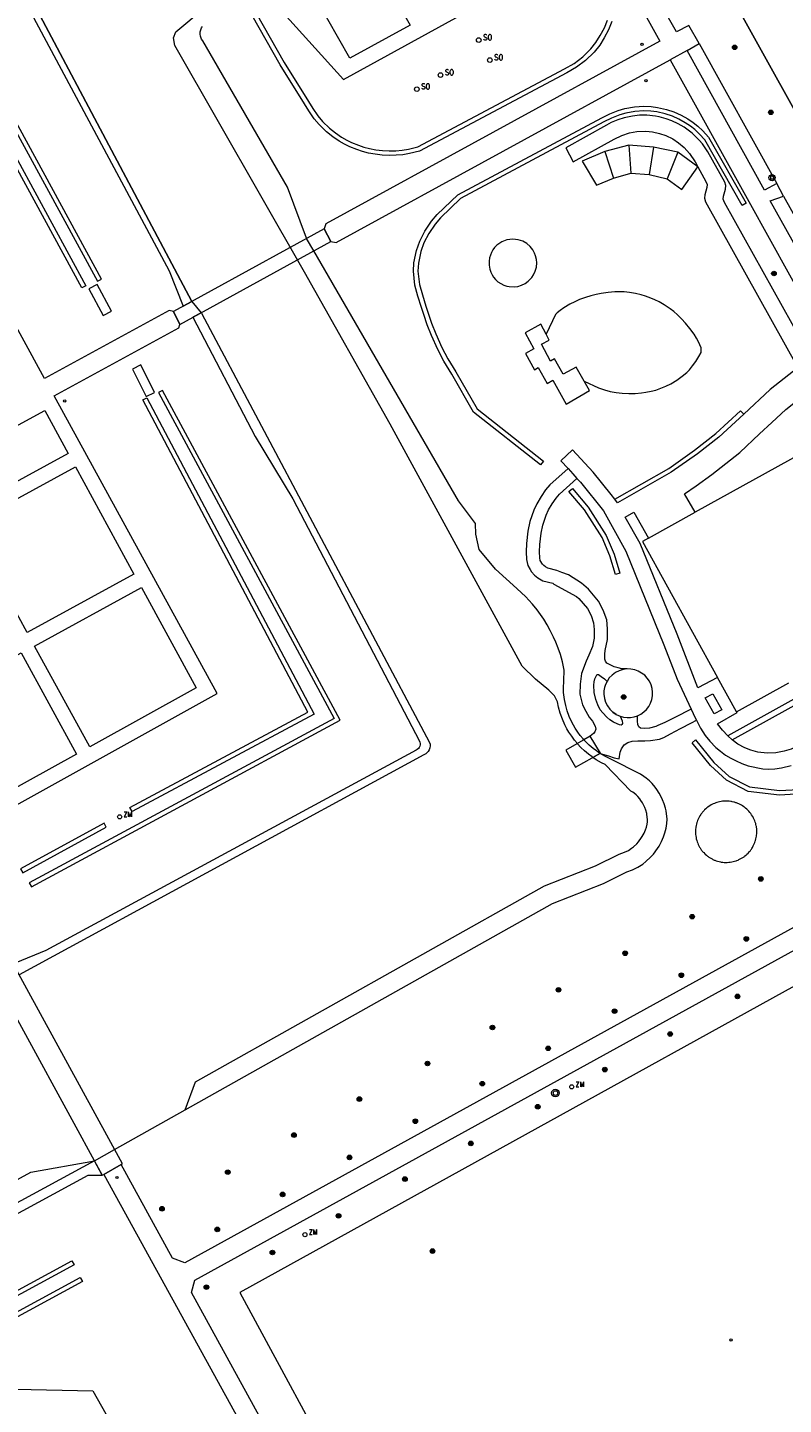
# Model space of a CAD drawing. Header units: metres. Extents: x 138165 to 154469, y 480134 to 494189.
# Tile 124 of 256: x 147103 to 147186, y 483624 to 483773. Entities that reach past the tile are written whole.
import ezdxf

# ---------------------------------------------------------------- set-up
doc = ezdxf.new("R2010")
doc.units = ezdxf.units.M
doc.header["$LTSCALE"] = 0.001
doc.header["$MEASUREMENT"] = 0
for name, color, linetype, lineweight in [('TOP-L-terrein schutting raster hek leuning', 7, 'Continuous', 0), ('TOP-L-topo objecten punt', 7, 'Continuous', 0), ('TOP-L-topo objecten vlak', 7, 'Continuous', 0), ('TOP-L-verharding invalidenparkeerplaats', 7, 'Continuous', 0), ('TOP-L-water beschoeiing', 7, 'Continuous', 0)]:
    doc.layers.add(name, color=color, linetype=linetype, lineweight=lineweight)
doc.styles.add('Style-STANDARD', font='STANDARD.shx')

# ---------------------------------------------------------------- blocks, each defined once
blk = doc.blocks.new('24')
at = {"layer": 'TOP-L-topo objecten punt', "color": 7, "linetype": 'Continuous', "lineweight": 0}
for radius in [0.025, 0.0182, 0.0115, 0.005]:
    blk.add_circle((0, 0), radius, dxfattribs=at)
blk = doc.blocks.new('129')
at = {"layer": 'TOP-L-topo objecten punt', "color": 7, "linetype": 'Continuous', "lineweight": 0}
blk.add_circle((0, 0), 0.025, dxfattribs=at)
at = {"layer": 'TOP-L-topo objecten punt', "color": 7, "linetype": 'Continuous', "lineweight": 0, "style": 'Style-STANDARD'}
blk.add_text('SO', height=0.06, dxfattribs=at).set_placement((0.0483, 0))
blk = doc.blocks.new('304')
at = {"layer": 'TOP-L-topo objecten punt', "color": 7, "linetype": 'Continuous', "lineweight": 0}
blk.add_circle((0, 0), 0.0225, dxfattribs=at)
at = {"layer": 'TOP-L-topo objecten punt', "color": 7, "linetype": 'Continuous', "lineweight": 0, "style": 'Style-STANDARD'}
blk.add_text('ZM', height=0.054, dxfattribs=at).set_placement((0.043, 0))
blk = doc.blocks.new('39')
at = {"layer": 'TOP-L-topo objecten punt', "color": 7, "linetype": 'Continuous', "lineweight": 0}
for p, q in [((0.0175, 0.0175), (-0.0175, 0.0175)), ((-0.0175, 0.0175), (-0.0175, -0.0175)), ((0.0175, 0.0175), (0.0175, -0.0175)), ((0.0175, -0.0175), (-0.0175, -0.0175))]:
    blk.add_line(p, q, dxfattribs=at)
blk.add_circle((0, 0), 0.0332, dxfattribs=at)
blk = doc.blocks.new('10')
at = {"layer": 'TOP-L-topo objecten punt', "linetype": 'Continuous', "lineweight": 0}
blk.add_circle((0, 0), 0.0125, dxfattribs=at)
blk = doc.blocks.new('27')
at = {"layer": 'TOP-L-topo objecten punt', "color": 7, "linetype": 'Continuous', "lineweight": 0}
for radius in [0.0415, 0.025]:
    blk.add_circle((0, 0), radius, dxfattribs=at)

msp = doc.modelspace()

# ---------------------------------------------------------------- linework, layer by layer
at = {"layer": 'TOP-L-terrein schutting raster hek leuning', "flags": 128}
msp.add_lwpolyline([(147219.45, 483687.08), (147126.59, 483635.74), (147138.53, 483613.69), (147141.08, 483609.02), (147142.4, 483606.59), (147149.1, 483594.32), (147149.9, 483592.89), (147150.83, 483591.19), (147168.07, 483559.6), (147174.68, 483563.15), (147261.68, 483610.57), (147219.45, 483687.08)], dxfattribs=at)
at = {"layer": 'TOP-L-topo objecten vlak', "flags": 128}
for points in [[(147206.78, 483728.85), (147151.77, 483827.87)], [(147049.74, 483767.6), (147050.23, 483766.72), (147094.1, 483790.7), (147094.33, 483790.83), (147094.54, 483790.9), (147094.76, 483790.92), (147094.97, 483790.89), (147095.17, 483790.83), (147095.33, 483790.73), (147095.49, 483790.6), (147095.63, 483790.42), (147118.89, 483747.02), (147120.43, 483743.17)], [(147120.43, 483743.17), (147121.36, 483743.68), (147095.77, 483791.91)], [(147095.77, 483791.91), (147121.36, 483743.68)], [(147175.47, 483773.71), (147174.14, 483773.01), (147167.73, 483784.28), (147169.22, 483785.05)], [(147129.66, 483776.99), (147137.87, 483767.84), (147166.05, 483783.34), (147172.32, 483772.01), (147135.96, 483752.13), (147135.76, 483751.57), (147136.49, 483750.18), (147137.09, 483750.07), (147173.44, 483769.97)], [(147111.55, 483746.11), (147091.98, 483782.06), (147069.64, 483769.79), (147069.88, 483769.35), (147091.78, 483781.38), (147111.11, 483745.87), (147111.55, 483746.11)], [(147142.88, 483777.73), (147145.12, 483773.77), (147138.58, 483770.15), (147132.58, 483780.73)], [(147058.65, 483760.93), (147058.4, 483761.37), (147091.28, 483779.53), (147109.83, 483745.38), (147109.39, 483745.14), (147091.08, 483778.85), (147058.65, 483760.93)], [(147165.01, 483694.02), (147164.95, 483694.07), (147164.54, 483694.37), (147164.1, 483694.75), (147163.72, 483695.11), (147163.36, 483695.5), (147163.33, 483695.53), (147163.02, 483695.91), (147162.72, 483696.32), (147162.41, 483696.78), (147162.2, 483697.15), (147161.98, 483697.57), (147161.71, 483698.17), (147161.46, 483698.84), (147161.29, 483699.48), (147161.17, 483700.08), (147160.84, 483700.74), (147160.23, 483701.35), (147158.79, 483702.53), (147157.31, 483703.94), (147157.31, 483703.94), (147142.97, 483730.32), (147133.64, 483746.87), (147119.51, 483771.54), (147119.36, 483772.36), (147119.63, 483773.02), (147125.81, 483778.21)], [(147167.08, 483774.15), (147166.73, 483773.26), (147166.26, 483772.36), (147165.76, 483771.58), (147165.16, 483770.83), (147164.23, 483769.92), (147163.25, 483769.18), (147162.19, 483768.58), (147146.14, 483760.05), (147145.06, 483759.77), (147144.34, 483759.65), (147143.6, 483759.58), (147142.86, 483759.56), (147142.09, 483759.6), (147141.31, 483759.69), (147140.6, 483759.83), (147139.95, 483760), (147139.33, 483760.21), (147138.55, 483760.52), (147137.99, 483760.8), (147137.4, 483761.14), (147136.7, 483761.61), (147136.04, 483762.15), (147135.24, 483762.92), (147134.68, 483763.57), (147134.12, 483764.41), (147133.63, 483765.18), (147131, 483769.43), (147127.16, 483776.15)], [(147127.6, 483776.4), (147131.43, 483769.69), (147134.06, 483765.44), (147134.54, 483764.68), (147135.08, 483763.87), (147135.61, 483763.26), (147136.37, 483762.52), (147137, 483762.02), (147137.67, 483761.57), (147138.23, 483761.24), (147138.76, 483760.98), (147139.5, 483760.67), (147140.09, 483760.48), (147140.71, 483760.32), (147141.39, 483760.18), (147142.13, 483760.09), (147142.86, 483760.06), (147143.57, 483760.08), (147144.28, 483760.15), (147144.96, 483760.26), (147145.96, 483760.52), (147161.95, 483769.01), (147162.97, 483769.59), (147163.91, 483770.3), (147164.79, 483771.17)], [(147164.79, 483771.17), (147165.35, 483771.88), (147165.83, 483772.61), (147166.27, 483773.46), (147166.61, 483774.31)], [(147164.04, 483695.94), (147163.96, 483696.03), (147163.65, 483696.41), (147163.37, 483696.78), (147163.09, 483697.21), (147162.9, 483697.53), (147162.7, 483697.92), (147162.45, 483698.47), (147162.23, 483699.09), (147162.06, 483699.67), (147161.93, 483700.34), (147161.84, 483701.08), (147161.82, 483701.56), (147161.85, 483702.36), (147161.9, 483703.52), (147161.7, 483704.42), (147161.48, 483705.21), (147161.24, 483705.92), (147160.99, 483706.57), (147160.74, 483707.13), (147160.39, 483707.84), (147160.05, 483708.45), (147159.67, 483709.08), (147158.97, 483710.08), (147158.45, 483710.71), (147158.05, 483711.16), (147157.73, 483711.5), (147156.76, 483712.42), (147154.43, 483714.52), (147152.66, 483716.65), (147152.28, 483718.34), (147152.24, 483719.48), (147150.41, 483721.95), (147134.65, 483749.17), (147133.85, 483750.52), (147133.84, 483750.55), (147131.79, 483756.12), (147122.58, 483772.03), (147122.44, 483772.24), (147122.3, 483772.54), (147122.28, 483772.78), (147122.29, 483773.04), (147122.34, 483773.25), (147122.43, 483773.46), (147122.53, 483773.61)], [(147176.6, 483771.74), (147175.47, 483773.71)], [(147175.29, 483770.99), (147176.6, 483771.74)], [(147176.6, 483771.74), (147185.03, 483756.52)], [(147175.29, 483770.99), (147173.44, 483769.97)], [(147173.44, 483769.97), (147182.01, 483754.57), (147190.84, 483738.58)], [(147185.03, 483756.52), (147183.7, 483755.8), (147175.29, 483770.99)], [(147095.04, 483684.82), (147124.13, 483700.98), (147106.39, 483733.39), (147119.97, 483740.79), (147120.07, 483741.16), (147119.36, 483742.59), (147118.92, 483742.68), (147105.34, 483735.28), (147087.63, 483767.72), (147059.59, 483752.33)], [(147159.64, 483726.28), (147159.33, 483725.89), (147152.02, 483731.63), (147149.68, 483735.75), (147148.81, 483737.17), (147148.14, 483738.45), (147147.45, 483739.96), (147146.99, 483741.13), (147146.61, 483742.24), (147146.36, 483743.01), (147145.98, 483744.24), (147145.65, 483745.44), (147145.48, 483746.97), (147145.55, 483747.89), (147145.83, 483749.23), (147146.18, 483750.24), (147146.73, 483751.34), (147147.46, 483752.41), (147148.08, 483753.12), (147150.32, 483755.29), (147166, 483763.65), (147166.85, 483764.1), (147167.79, 483764.47), (147168.49, 483764.67), (147169.54, 483764.85), (147170.57, 483764.92), (147171.36, 483764.89), (147172.06, 483764.8), (147173.03, 483764.58), (147173.85, 483764.31), (147174.62, 483763.96), (147175.35, 483763.56), (147175.95, 483763.15), (147176.43, 483762.76), (147176.98, 483762.25), (147177.61, 483761.54), (147181.7, 483754.37), (147181.27, 483754.12), (147177.2, 483761.25), (147176.62, 483761.9), (147176.1, 483762.38), (147175.65, 483762.74), (147175.08, 483763.13), (147174.39, 483763.52), (147173.67, 483763.84), (147172.89, 483764.1), (147171.97, 483764.3), (147171.32, 483764.39), (147170.58, 483764.42), (147169.6, 483764.36), (147168.61, 483764.18), (147167.95, 483763.99), (147167.06, 483763.64), (147166.23, 483763.21), (147150.61, 483754.88), (147148.44, 483752.77), (147147.85, 483752.1), (147147.16, 483751.08), (147146.64, 483750.05), (147146.31, 483749.1), (147146.04, 483747.82), (147145.98, 483746.98), (147146.14, 483745.53), (147146.46, 483744.38), (147146.84, 483743.16), (147147.08, 483742.4), (147147.46, 483741.31), (147147.92, 483740.15), (147148.58, 483738.67), (147149.24, 483737.42), (147150.11, 483736.01), (147152.41, 483731.96), (147159.64, 483726.28)], [(147188.83, 483737.44), (147179.33, 483754.45), (147179.2, 483754.8), (147179.22, 483755.12), (147179.45, 483755.88), (147179.48, 483756.28), (147179.37, 483756.64), (147177.52, 483759.96), (147176.94, 483760.82), (147176.59, 483761.24), (147175.84, 483761.98), (147174.97, 483762.63), (147174.31, 483763.02), (147173.6, 483763.35), (147173, 483763.57), (147172.25, 483763.77), (147171.84, 483763.85), (147170.89, 483763.95), (147170.11, 483763.94), (147169.33, 483763.86), (147168.43, 483763.67), (147167.75, 483763.46), (147167, 483763.14), (147166.51, 483762.88), (147162.06, 483760.38), (147162.89, 483758.87), (147167.35, 483761.35), (147168.17, 483761.75), (147169.02, 483762.03), (147169.79, 483762.17), (147170.78, 483762.21), (147171.5, 483762.14), (147172.29, 483761.97), (147172.95, 483761.74), (147173.71, 483761.36), (147174.35, 483760.94), (147174.95, 483760.43), (147175.54, 483759.78), (147176.14, 483758.86), (147176.46, 483758.33), (147177.33, 483756.73), (147177.45, 483756.4), (147177.43, 483756.06), (147177.21, 483755.29), (147177.16, 483754.91), (147177.29, 483754.5), (147187.38, 483736.42)], [(147168.94, 483760.69), (147166.32, 483760)], [(147168.94, 483760.69), (147169.17, 483757.63)], [(147171.63, 483760.48), (147168.94, 483760.69)], [(147166.32, 483760), (147163.84, 483758.93), (147165.42, 483756.33), (147167.25, 483757.11)], [(147166.32, 483760), (147167.25, 483757.11)], [(147171.63, 483760.48), (147171.16, 483757.48)], [(147174.27, 483759.92), (147171.63, 483760.48)], [(147174.27, 483759.92), (147173.1, 483757.03)], [(147173.1, 483757.03), (147174.7, 483755.85), (147176.45, 483758.32), (147174.27, 483759.92)], [(147167.25, 483757.11), (147169.17, 483757.63)], [(147169.17, 483757.63), (147171.16, 483757.48)], [(147171.16, 483757.48), (147173.1, 483757.03)], [(147185.76, 483755.12), (147185.03, 483756.52)], [(147194, 483740.37), (147192.68, 483739.65), (147184.32, 483754.63), (147185.76, 483755.12)], [(147185.76, 483755.12), (147194, 483740.37)], [(147120.07, 483741.16), (147136.49, 483750.18), (147135.76, 483751.57), (147119.36, 483742.59), (147120.07, 483741.16)], [(147154.32, 483749.53), (147154.14, 483749.29), (147153.97, 483748.99), (147153.86, 483748.72), (147153.77, 483748.43), (147153.72, 483748.06), (147153.72, 483747.63), (147153.8, 483747.19), (147153.91, 483746.85), (147154.05, 483746.58), (147154.22, 483746.31), (147154.43, 483746.06), (147154.69, 483745.82), (147155, 483745.61), (147155.34, 483745.45), (147155.66, 483745.34), (147155.92, 483745.29), (147156.45, 483745.26), (147156.84, 483745.31), (147157.27, 483745.45), (147157.65, 483745.63), (147157.98, 483745.87), (147158.36, 483746.26), (147158.57, 483746.58), (147158.75, 483746.97), (147158.87, 483747.41), (147158.91, 483747.86), (147158.88, 483748.24), (147158.78, 483748.65), (147158.68, 483748.91), (147158.49, 483749.28), (147158.19, 483749.65), (147157.82, 483749.98), (147157.4, 483750.22), (147156.88, 483750.39), (147156.3, 483750.46), (147155.65, 483750.37), (147155.1, 483750.16), (147154.58, 483749.8), (147154.32, 483749.53)], [(147112.61, 483742.61), (147111.06, 483745.53), (147110.16, 483745.06), (147111.72, 483742.13), (147112.61, 483742.61)], [(147164.08, 483734.99), (147165.62, 483734.26), (147166.27, 483734.03), (147166.91, 483733.86), (147167.54, 483733.74), (147168.21, 483733.67), (147168.93, 483733.64), (147169.63, 483733.65), (147170.31, 483733.71), (147170.8, 483733.78), (147171.38, 483733.9), (147171.86, 483734.02), (147172.41, 483734.21), (147172.96, 483734.44), (147173.49, 483734.71), (147174.15, 483735.1), (147174.74, 483735.52), (147175.23, 483735.94), (147175.52, 483736.23), (147175.87, 483736.65), (147176.22, 483737.12), (147176.56, 483737.67), (147176.8, 483738.12), (147176.81, 483738.62), (147176.5, 483739.29), (147176.3, 483739.66), (147176.04, 483740.09), (147175.59, 483740.74), (147175.11, 483741.32), (147174.68, 483741.78), (147174.22, 483742.21), (147173.82, 483742.56), (147173.42, 483742.86), (147172.78, 483743.29), (147172.24, 483743.61), (147171.77, 483743.84), (147171.33, 483744.04), (147170.75, 483744.25), (147170.28, 483744.4), (147169.66, 483744.54), (147169.02, 483744.65), (147168.44, 483744.71), (147167.9, 483744.73), (147167.4, 483744.71), (147166.68, 483744.66), (147165.92, 483744.54), (147165.37, 483744.43), (147164.79, 483744.28), (147164.2, 483744.1), (147163.57, 483743.87), (147163.06, 483743.64), (147162.51, 483743.36), (147161.87, 483742.97), (147161.45, 483742.67), (147161.13, 483742.42), (147160.94, 483742.26), (147159.93, 483740.09)], [(147121.36, 483743.68), (147120.43, 483743.17)], [(147121.36, 483743.68), (147121.36, 483743.67), (147122.38, 483742.43)], [(147122.38, 483742.43), (147121.49, 483741.94), (147128.26, 483728.98), (147132.36, 483722.16), (147146.16, 483695.79), (147146.2, 483695.68), (147146.23, 483695.52), (147146.22, 483695.38), (147146.18, 483695.23), (147146.13, 483695.11), (147146.04, 483694.99), (147145.91, 483694.88), (147145.78, 483694.8), (147105.47, 483673.01), (147102.22, 483671.66)], [(147122.38, 483742.43), (147122.41, 483742.4), (147147.24, 483695.66), (147147.3, 483695.47), (147147.31, 483695.27), (147147.29, 483695.07), (147147.2, 483694.83), (147147.11, 483694.68), (147146.99, 483694.54), (147146.84, 483694.42), (147146.63, 483694.32), (147102.57, 483670.33)], [(147159.93, 483740.09), (147159.36, 483741.18), (147157.66, 483740.27), (147158.6, 483738.51), (147157.7, 483738.01), (147158.65, 483736.23), (147159.07, 483736.46), (147160.03, 483734.75), (147160.65, 483735.09), (147162.11, 483732.49), (147164.67, 483733.96), (147164.08, 483734.99)], [(147164.08, 483734.99), (147163.21, 483736.52), (147161.78, 483735.74), (147160.83, 483737.41), (147160.4, 483737.18), (147159.44, 483739), (147160.27, 483739.46), (147159.93, 483740.09)], [(147117.32, 483733.76), (147115.81, 483736.75), (147114.92, 483736.28), (147116.41, 483733.31), (147117.32, 483733.76)], [(147186.85, 483736.07), (147184.33, 483734.07), (147181.44, 483731.39)], [(147117.73, 483733.75), (147136.85, 483698.26), (147103.68, 483680.38), (147103.92, 483679.94), (147137.53, 483698.06), (147118.17, 483733.98), (147117.73, 483733.75)], [(147176.16, 483720.71), (147175.01, 483722.73), (147176.25, 483723.6), (147177.98, 483724.82), (147181, 483727.23), (147183.17, 483729.26), (147184.5, 483730.5), (147186.04, 483731.91), (147188.71, 483734.04), (147194.77, 483723.14)], [(147114.86, 483688.12), (147114.62, 483688.56), (147133.99, 483698.94), (147116.02, 483732.96), (147116.46, 483733.19), (147134.67, 483698.74), (147114.86, 483688.12)], [(147105.37, 483731.81), (147107.92, 483727.11), (147096.25, 483720.77), (147093.7, 483725.44), (147105.37, 483731.81)], [(147167.4, 483722.13), (147173.27, 483725.49), (147176.09, 483727.49), (147178.41, 483729.28), (147181.1, 483731.76), (147181.44, 483731.39)], [(147181.44, 483731.39), (147178.73, 483728.9), (147176.39, 483727.09), (147173.54, 483725.07), (147167.7, 483721.73), (147167.4, 483722.13)], [(147192.3, 483721.76), (147188.96, 483727.8), (147176.16, 483720.71)], [(147167.4, 483722.13), (147167.02, 483722.64), (147165.04, 483725.09), (147162.81, 483727.5), (147161.55, 483726.32), (147162.32, 483725.47)], [(147108.7, 483725.66), (147115.07, 483713.98), (147103.44, 483707.62), (147097.05, 483719.31), (147108.7, 483725.66)], [(147162.32, 483725.47), (147160.35, 483723.69), (147159.87, 483723.14), (147159.38, 483722.43), (147158.91, 483721.65), (147158.59, 483720.93), (147158.15, 483719.7), (147157.95, 483718.67), (147157.79, 483717.3), (147157.77, 483716.41), (147157.79, 483715.58), (147157.94, 483714.91), (147158.18, 483714.5), (147158.35, 483714.22), (147158.67, 483713.86), (147159.02, 483713.57), (147159.58, 483713.25), (147160.65, 483712.99), (147160.78, 483712.9), (147163.24, 483711.54), (147163.5, 483711.32), (147164.43, 483710.22), (147164.82, 483709.49), (147165.1, 483708.69), (147165.17, 483707.95), (147165.17, 483707.02), (147164.98, 483706.08), (147164.58, 483705.15), (147164.28, 483704.49), (147163.78, 483703.17), (147163.62, 483701.98), (147163.59, 483700.92), (147163.88, 483699.76), (147164.24, 483699.05), (147164.62, 483698.4), (147164.97, 483697.96), (147165.28, 483697.41), (147165.34, 483697.11), (147165.25, 483696.79), (147165.08, 483696.61), (147164.73, 483696.34)], [(147162.32, 483725.47), (147162.83, 483724.91), (147163.29, 483724.4)], [(147168.74, 483703.65), (147168.18, 483703.68), (147167.76, 483703.78), (147167.33, 483703.89), (147166.75, 483704.17), (147166.53, 483704.3), (147166.4, 483704.51), (147166.34, 483704.72), (147166.32, 483704.95), (147166.34, 483705.26), (147166.37, 483705.65), (147166.61, 483706.87), (147166.62, 483708.01), (147166.53, 483709), (147166.15, 483710.07), (147165.64, 483711.04), (147164.54, 483712.34), (147163.79, 483712.99), (147162.37, 483713.9), (147161.65, 483714.16), (147161.08, 483714.38), (147160.12, 483714.61), (147159.86, 483714.76), (147159.68, 483714.91), (147159.54, 483715.06), (147159.3, 483715.48), (147159.23, 483715.76), (147159.22, 483716.41), (147159.23, 483717.2), (147159.39, 483718.44), (147159.56, 483719.32), (147159.94, 483720.39), (147160.2, 483720.98), (147160.59, 483721.64), (147161.02, 483722.24), (147161.39, 483722.67), (147163.29, 483724.4)], [(147166.03, 483717.96), (147164.12, 483720.98), (147162.42, 483722.98), (147162.8, 483723.3), (147164.52, 483721.28), (147166.48, 483718.2), (147167.35, 483716.15), (147167.95, 483714.09), (147167.47, 483713.95), (147166.88, 483715.98), (147166.03, 483717.96)], [(147163.29, 483724.4), (147163.67, 483723.99), (147166.17, 483720.87), (147168.6, 483716.49), (147172.75, 483706.28), (147174.18, 483702.55), (147175.73, 483699.26)], [(147178.6, 483702.73), (147176.45, 483701.6), (147174.18, 483707.45), (147170.15, 483717.32), (147168.55, 483720.19), (147169.47, 483720.74), (147171.07, 483717.88)], [(147171.07, 483717.88), (147176.16, 483720.71)], [(147171.07, 483717.88), (147170.42, 483717.52), (147178.6, 483702.73)], [(147115.88, 483712.51), (147121.85, 483701.59), (147110.27, 483695.18), (147104.25, 483706.15), (147115.88, 483712.51)], [(147108.8, 483694.38), (147097.71, 483688.23), (147091.64, 483699.26), (147102.8, 483705.41), (147108.8, 483694.38)], [(147167.98, 483698.51), (147168.2, 483698), (147168.23, 483697.71), (147168.19, 483697.6), (147168.1, 483697.55), (147167.92, 483697.57), (147167.67, 483697.66), (147167.27, 483697.85), (147166.88, 483698.13), (147166.54, 483698.42), (147166.1, 483698.87), (147165.82, 483699.22), (147165.57, 483699.75), (147165.35, 483700.32), (147165.15, 483701.1), (147165.12, 483701.88), (147165.16, 483702.24), (147165.25, 483702.59), (147165.44, 483703.01), (147165.53, 483703.06), (147165.63, 483703.05), (147165.93, 483702.84), (147166.29, 483702.56), (147166.56, 483702.3)], [(147166.56, 483702.3), (147166.4, 483701.97), (147166.29, 483701.62), (147166.23, 483701.26), (147166.22, 483700.89), (147166.28, 483700.45), (147166.41, 483700.02), (147166.61, 483699.62), (147166.88, 483699.26)], [(147168.74, 483703.65), (147168.3, 483703.59), (147167.88, 483703.46), (147167.48, 483703.26), (147167.12, 483702.99), (147166.81, 483702.67), (147166.56, 483702.3)], [(147169.88, 483698.55), (147170.24, 483698.73), (147170.57, 483698.97), (147170.86, 483699.25), (147171.1, 483699.57), (147171.29, 483699.93), (147171.43, 483700.31), (147171.5, 483700.71), (147171.52, 483701.11), (147171.47, 483701.53), (147171.35, 483701.93), (147171.18, 483702.31), (147170.94, 483702.65), (147170.66, 483702.96), (147170.33, 483703.21), (147169.96, 483703.42), (147169.57, 483703.56), (147169.16, 483703.64), (147168.74, 483703.65)], [(147180.67, 483698.99), (147178.6, 483702.73)], [(147180.17, 483695.94), (147192.06, 483702.5)], [(147192.06, 483702.5), (147193.52, 483699.85), (147192.91, 483699.59), (147192.32, 483699.3), (147191.55, 483698.85), (147190.88, 483698.39), (147190.26, 483697.89), (147189.43, 483697.12), (147188.75, 483696.33), (147188.11, 483695.78), (147187.32, 483695.27), (147186.59, 483694.93), (147185.85, 483694.69), (147184.94, 483694.52), (147184, 483694.49), (147182.98, 483694.61), (147182.21, 483694.81), (147181.56, 483695.07), (147180.81, 483695.48), (147180.17, 483695.94)], [(147178.21, 483698.75), (147177.26, 483700.51), (147178.07, 483700.96), (147179.05, 483699.22), (147178.21, 483698.75)], [(147180.67, 483698.99), (147186.34, 483702.13)], [(147167.57, 483698.69), (147167.2, 483698.94), (147166.88, 483699.26)], [(147166.88, 483699.26), (147167.2, 483698.94), (147167.57, 483698.69)], [(147175.73, 483699.26), (147173.93, 483698.35), (147172.84, 483697.82), (147172.08, 483697.48), (147171.89, 483697.4), (147171.19, 483697.22), (147170.63, 483697.18), (147170.22, 483697.2), (147170.03, 483697.34), (147169.92, 483697.59), (147169.89, 483697.95), (147169.88, 483698.55)], [(147175.73, 483699.26), (147175.95, 483698.79), (147176.27, 483698.11), (147176.3, 483698.07)], [(147204.65, 483699.1), (147190.75, 483691.24), (147188.2, 483690.08), (147185.32, 483689.91), (147181.91, 483690.31), (147179.58, 483691.53), (147177.83, 483693.13), (147175.81, 483695.6), (147176.2, 483695.92), (147178.19, 483693.47), (147179.87, 483691.95), (147182.06, 483690.8), (147185.33, 483690.42), (147188.08, 483690.57), (147190.52, 483691.68), (147204.41, 483699.54)], [(147187.22, 483700.55), (147179.7, 483696.37)], [(147165.82, 483694.45), (147166.72, 483694.18), (147167.35, 483693.99), (147167.9, 483693.85), (147168, 483694.6), (147168.14, 483694.96), (147168.43, 483695.38), (147168.84, 483695.63), (147169.29, 483695.8), (147169.9, 483695.84), (147170.69, 483695.84), (147171.31, 483695.86), (147172.28, 483695.99), (147172.73, 483696.18), (147173.47, 483696.6), (147174.54, 483697.17), (147175.77, 483697.8), (147176.3, 483698.07)], [(147167.57, 483698.69), (147167.98, 483698.51)], [(147167.98, 483698.51), (147168.35, 483698.4), (147168.74, 483698.36), (147169.13, 483698.36), (147169.51, 483698.43), (147169.88, 483698.55)], [(147176.3, 483698.07), (147176.73, 483697.21), (147177.24, 483696.42), (147177.75, 483695.78), (147178.41, 483695.1), (147178.9, 483694.69), (147179.46, 483694.28), (147180.03, 483693.95), (147180.62, 483693.64), (147181.23, 483693.36), (147181.91, 483693.11), (147183.53, 483692.77), (147184.13, 483692.74), (147184.83, 483692.77), (147185.56, 483692.87), (147186.61, 483693.13)], [(147179.7, 483696.37), (147179.14, 483696.97), (147178.59, 483697.68), (147180.71, 483698.91), (147180.67, 483698.99)], [(147162.08, 483694.8), (147163.14, 483692.97), (147165.85, 483694.49), (147164.73, 483696.34), (147162.08, 483694.8)], [(147164.73, 483696.34), (147164.04, 483695.94)], [(147165.79, 483694.46), (147165.85, 483694.49), (147164.73, 483696.34)], [(147180.17, 483695.94), (147179.7, 483696.37)], [(147165.79, 483694.46), (147165.41, 483694.72), (147165.04, 483695), (147164.63, 483695.35), (147164.29, 483695.67), (147164.04, 483695.94)], [(147120.65, 483655.64), (147160.64, 483678.13), (147166.17, 483680.29), (147168.73, 483681.55), (147169.32, 483681.77), (147169.92, 483682.07), (147170.46, 483682.41), (147170.8, 483682.68), (147171.3, 483683.15), (147171.62, 483683.5), (147172.07, 483684.12), (147172.22, 483684.37), (147172.49, 483684.87), (147172.7, 483685.37), (147172.85, 483685.8), (147172.99, 483686.31), (147173.07, 483686.81), (147173.09, 483687.3), (147172.98, 483688.22), (147172.92, 483688.48), (147172.78, 483688.95), (147172.61, 483689.39), (147172.45, 483689.73), (147172.24, 483690.12), (147172, 483690.51), (147171.79, 483690.79), (147171.46, 483691.18), (147171.17, 483691.47), (147170.83, 483691.76), (147170.55, 483691.96), (147170.21, 483692.18), (147166.96, 483693.84), (147166.34, 483694.14), (147165.82, 483694.45)], [(147120.65, 483655.64), (147121.77, 483658.68), (147159.74, 483680.03), (147165.32, 483682.22), (147167.89, 483683.48), (147168.48, 483683.7), (147168.88, 483683.9), (147169.24, 483684.13), (147169.44, 483684.29), (147169.8, 483684.62), (147169.98, 483684.82), (147170.32, 483685.29), (147170.39, 483685.41), (147170.59, 483685.78), (147170.74, 483686.13), (147170.85, 483686.42), (147170.93, 483686.74), (147170.97, 483687.02), (147170.98, 483687.23), (147170.91, 483687.85), (147170.89, 483687.93), (147170.79, 483688.26), (147170.67, 483688.57), (147170.57, 483688.79), (147170.42, 483689.07), (147170.25, 483689.34), (147170.13, 483689.5), (147169.92, 483689.76), (147169.75, 483689.93), (147169.53, 483690.11), (147169.38, 483690.22), (147169.17, 483690.35), (147166.37, 483693.24), (147165.96, 483693.44), (147165.39, 483693.77), (147165.01, 483694.02)], [(147165.79, 483694.46), (147165.01, 483694.02)], [(147165.82, 483694.45), (147165.79, 483694.46)], [(147130.35, 483619.36), (147121.33, 483635.76), (147121.71, 483637.09), (147217.84, 483690.04)], [(147180.11, 483689.21), (147180.03, 483689.22), (147179.87, 483689.25), (147179.79, 483689.25), (147179.62, 483689.26), (147179.46, 483689.26), (147179.38, 483689.26), (147179.21, 483689.25), (147179.13, 483689.24), (147178.97, 483689.22), (147178.81, 483689.19), (147178.65, 483689.15), (147178.5, 483689.1), (147178.42, 483689.07), (147178.27, 483689.02), (147178.12, 483688.95), (147177.97, 483688.88), (147177.9, 483688.84), (147177.76, 483688.76), (147177.69, 483688.71), (147177.55, 483688.62), (147177.42, 483688.52), (147177.3, 483688.41), (147177.18, 483688.3), (147177.12, 483688.24), (147177.01, 483688.12), (147176.96, 483688.06), (147176.91, 483688), (147176.81, 483687.87), (147176.76, 483687.8), (147176.67, 483687.66), (147176.59, 483687.52), (147176.55, 483687.45), (147176.48, 483687.3), (147176.42, 483687.15), (147176.36, 483687), (147176.34, 483686.92), (147176.29, 483686.76), (147176.26, 483686.6), (147176.23, 483686.44), (147176.22, 483686.36), (147176.2, 483686.2), (147176.19, 483686.03), (147176.19, 483685.87), (147176.19, 483685.79), (147176.2, 483685.63), (147176.22, 483685.47), (147176.25, 483685.3), (147176.28, 483685.14), (147176.32, 483684.99), (147176.37, 483684.83), (147176.43, 483684.68), (147176.49, 483684.53), (147176.53, 483684.45), (147176.57, 483684.38), (147176.64, 483684.24), (147176.69, 483684.17), (147176.73, 483684.1), (147176.82, 483683.96), (147176.87, 483683.9), (147176.92, 483683.83), (147177.03, 483683.71), (147177.08, 483683.65), (147177.2, 483683.53), (147177.26, 483683.48), (147177.38, 483683.37), (147177.51, 483683.27), (147177.57, 483683.22), (147177.64, 483683.17), (147177.78, 483683.08), (147177.85, 483683.04), (147177.99, 483682.96), (147178.06, 483682.92), (147178.21, 483682.85), (147178.29, 483682.82), (147178.44, 483682.77), (147178.6, 483682.72), (147178.75, 483682.68), (147178.91, 483682.64), (147178.99, 483682.63), (147179.16, 483682.61), (147179.32, 483682.59), (147179.48, 483682.59), (147179.65, 483682.59), (147179.81, 483682.6), (147179.97, 483682.61), (147180.13, 483682.64), (147180.29, 483682.67), (147180.45, 483682.72), (147180.61, 483682.77), (147180.68, 483682.79), (147180.84, 483682.85), (147180.91, 483682.89), (147181.06, 483682.96), (147181.2, 483683.04), (147181.34, 483683.12), (147181.41, 483683.17), (147181.48, 483683.21), (147181.54, 483683.26), (147181.67, 483683.36), (147181.73, 483683.42), (147181.79, 483683.47), (147181.91, 483683.59), (147181.96, 483683.64), (147182.07, 483683.77), (147182.13, 483683.83), (147182.23, 483683.96), (147182.27, 483684.03), (147182.32, 483684.09), (147182.4, 483684.23), (147182.48, 483684.38), (147182.52, 483684.45), (147182.59, 483684.6), (147182.65, 483684.75), (147182.7, 483684.9), (147182.73, 483684.98), (147182.77, 483685.14), (147182.81, 483685.3), (147182.83, 483685.46), (147182.84, 483685.54), (147182.86, 483685.7), (147182.86, 483685.87), (147182.86, 483685.92), (147182.86, 483686.09), (147182.85, 483686.25), (147182.83, 483686.41), (147182.82, 483686.49), (147182.8, 483686.57), (147182.77, 483686.73), (147182.74, 483686.81), (147182.7, 483686.97), (147182.64, 483687.12), (147182.58, 483687.27), (147182.51, 483687.42), (147182.43, 483687.57), (147182.39, 483687.64), (147182.3, 483687.78), (147182.21, 483687.91), (147182.11, 483688.04), (147182.01, 483688.16), (147181.89, 483688.28), (147181.83, 483688.34), (147181.77, 483688.39), (147181.65, 483688.5), (147181.52, 483688.6), (147181.46, 483688.65), (147181.32, 483688.74), (147181.18, 483688.83), (147181.04, 483688.9), (147180.89, 483688.97), (147180.81, 483689.01), (147180.66, 483689.06), (147180.58, 483689.09), (147180.43, 483689.14), (147180.35, 483689.16), (147180.19, 483689.2), (147180.11, 483689.21)], [(147210.44, 483688.5), (147120.62, 483639), (147119.26, 483639.51), (147113.69, 483649.68), (147111.79, 483648.61), (147128.6, 483618.09)], [(147102.72, 483681.88), (147102.96, 483681.44), (147112.06, 483686.43), (147111.82, 483686.87), (147102.72, 483681.88)], [(147219.45, 483687.08), (147126.59, 483635.74), (147138.53, 483613.69), (147141.08, 483609.02)], [(147099.7, 483670.31), (147111.62, 483648.52), (147111.79, 483648.61), (147113.69, 483649.68), (147113.81, 483649.75), (147101.92, 483671.53), (147099.7, 483670.31)], [(147110.77, 483650.09), (147112.96, 483651.32), (147120.65, 483655.64)], [(147021.39, 483601.34), (147021.29, 483601.53), (147026.14, 483606.24), (147103.85, 483648.85), (147110.77, 483650.09)], [(147110.77, 483650.09), (147031.37, 483606.96), (147029.82, 483605.94), (147029.78, 483605.92)], [(147030.63, 483604.34), (147031.89, 483606.02), (147110.08, 483648.54), (147111.62, 483648.52), (147110.77, 483650.09)], [(147046.05, 483605.35), (147108.32, 483639.21), (147108.56, 483638.77), (147046.28, 483604.91), (147046.05, 483605.35)], [(147047.19, 483603.09), (147046.95, 483603.53), (147109.23, 483637.39), (147109.47, 483636.95), (147047.19, 483603.09)], [(147045.22, 483594.47), (147102.21, 483625.24), (147110.61, 483625.04), (147127.75, 483594.68), (147147.27, 483557.2), (147137.99, 483553.63), (147100.66, 483534.19), (147045.22, 483594.47)]]:
    msp.add_lwpolyline(points, dxfattribs=at)
at = {"layer": 'TOP-L-verharding invalidenparkeerplaats', "flags": 128}
for points in [[(147151.77, 483827.87), (147206.78, 483728.85)], [(147185.76, 483755.12), (147185.03, 483756.52)]]:
    msp.add_lwpolyline(points, dxfattribs=at)
at = {"layer": 'TOP-L-water beschoeiing', "flags": 128}
for points in [[(147164.08, 483734.99), (147165.62, 483734.26), (147166.27, 483734.03), (147166.91, 483733.86), (147167.54, 483733.74), (147168.21, 483733.67), (147168.93, 483733.64), (147169.63, 483733.65), (147170.31, 483733.71), (147170.8, 483733.78), (147171.38, 483733.9), (147171.86, 483734.02), (147172.41, 483734.21), (147172.96, 483734.44), (147173.49, 483734.71), (147174.15, 483735.1), (147174.74, 483735.52), (147175.23, 483735.94), (147175.52, 483736.23), (147175.87, 483736.65), (147176.22, 483737.12), (147176.56, 483737.67), (147176.8, 483738.12), (147176.81, 483738.62), (147176.5, 483739.29), (147176.3, 483739.66), (147176.04, 483740.09), (147175.59, 483740.74), (147175.11, 483741.32), (147174.68, 483741.78), (147174.22, 483742.21), (147173.82, 483742.56), (147173.42, 483742.86), (147172.78, 483743.29), (147172.24, 483743.61), (147171.77, 483743.84), (147171.33, 483744.04), (147170.75, 483744.25), (147170.28, 483744.4), (147169.66, 483744.54), (147169.02, 483744.65), (147168.44, 483744.71), (147167.9, 483744.73), (147167.4, 483744.71), (147166.68, 483744.66), (147165.92, 483744.54), (147165.37, 483744.43), (147164.79, 483744.28), (147164.2, 483744.1), (147163.57, 483743.87), (147163.06, 483743.64), (147162.51, 483743.36), (147161.87, 483742.97), (147161.45, 483742.67), (147161.13, 483742.42), (147160.94, 483742.26), (147159.93, 483740.09)], [(147166.17, 483680.29), (147168.73, 483681.55), (147169.32, 483681.77), (147169.92, 483682.07), (147170.46, 483682.41), (147170.8, 483682.68), (147171.3, 483683.15), (147171.62, 483683.5), (147172.07, 483684.12), (147172.22, 483684.37), (147172.49, 483684.87), (147172.7, 483685.37), (147172.85, 483685.8), (147172.99, 483686.31), (147173.07, 483686.81), (147173.09, 483687.3), (147172.98, 483688.22), (147172.92, 483688.48), (147172.78, 483688.95), (147172.61, 483689.39), (147172.45, 483689.73), (147172.24, 483690.12), (147172, 483690.51), (147171.79, 483690.79), (147171.46, 483691.18), (147171.17, 483691.47), (147170.83, 483691.76), (147170.55, 483691.96), (147170.21, 483692.18), (147166.96, 483693.84), (147166.34, 483694.14), (147165.82, 483694.45), (147165.79, 483694.46), (147165.41, 483694.72), (147165.04, 483695), (147164.63, 483695.35), (147164.29, 483695.67), (147164.04, 483695.94), (147163.96, 483696.03), (147163.65, 483696.41), (147163.37, 483696.78), (147163.09, 483697.21), (147162.9, 483697.53), (147162.7, 483697.92), (147162.45, 483698.47), (147162.23, 483699.09), (147162.06, 483699.67), (147161.93, 483700.34), (147161.84, 483701.08), (147161.82, 483701.56), (147161.85, 483702.36), (147161.9, 483703.52), (147161.7, 483704.42), (147161.48, 483705.21), (147161.24, 483705.92), (147160.99, 483706.57), (147160.74, 483707.13), (147160.39, 483707.84), (147160.05, 483708.45), (147159.67, 483709.08), (147158.97, 483710.08), (147158.45, 483710.71), (147158.05, 483711.16), (147157.73, 483711.5), (147156.76, 483712.42), (147154.43, 483714.52), (147152.66, 483716.65), (147152.28, 483718.34), (147152.24, 483719.48)]]:
    msp.add_lwpolyline(points, dxfattribs=at)

# ---------------------------------------------------------------- block references
at = {"layer": 'TOP-L-topo objecten punt', "xscale": 10, "yscale": 10, "zscale": 10}
for name, p in [('129', (147152.6, 483772.13)), ('10', (147170.37, 483771.67)), ('24', (147180.45, 483771.34)), ('129', (147153.8, 483769.95)), ('129', (147148.44, 483768.32)), ('129', (147145.86, 483766.78)), ('10', (147170.8, 483767.72)), ('24', (147184.39, 483764.26)), ('39', (147184.52, 483757.15)), ('24', (147184.73, 483746.71)), ('10', (147107.54, 483732.83)), ('24', (147168.37, 483700.6)), ('304', (147113.52, 483687.55)), ('24', (147183.3, 483680.79)), ('24', (147175.83, 483676.68)), ('24', (147181.72, 483674.26)), ('24', (147168.54, 483672.7)), ('24', (147174.65, 483670.3)), ('24', (147161.28, 483668.71)), ('24', (147180.76, 483668)), ('24', (147167.38, 483666.39)), ('24', (147154.09, 483664.61)), ('24', (147173.43, 483663.9)), ('24', (147160.15, 483662.34)), ('24', (147147.02, 483660.69)), ('24', (147166.32, 483660.03)), ('24', (147152.98, 483658.5)), ('27', (147160.95, 483657.47)), ('304', (147162.72, 483658.15)), ('24', (147139.61, 483656.82)), ('24', (147159.02, 483655.98)), ('24', (147145.7, 483654.4)), ('24', (147132.48, 483652.9)), ('24', (147151.74, 483651.99)), ('24', (147138.53, 483650.47)), ('10', (147113.21, 483648.28)), ('24', (147125.28, 483648.86)), ('24', (147144.56, 483648.11)), ('24', (147131.25, 483646.44)), ('24', (147118.12, 483644.88)), ('24', (147137.34, 483644.11)), ('24', (147124.14, 483642.63)), ('304', (147133.68, 483642.06)), ('24', (147130.14, 483640.11)), ('24', (147147.56, 483640.27)), ('24', (147122.96, 483636.34)), ('10', (147180.07, 483630.6))]:
    msp.add_blockref(name, p, dxfattribs=at)

doc.saveas('drawing.dxf')
